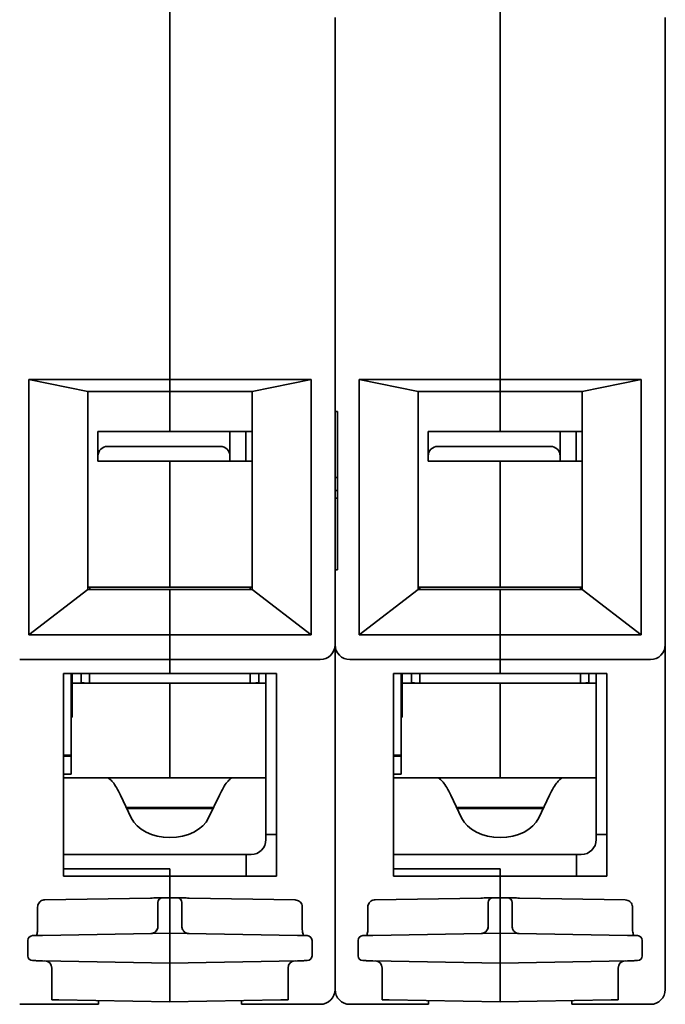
# Model space of a CAD drawing. Header units: millimetres. Extents: x 191 to 396, y 67 to 223.
# Tile 2 of 14: x 209 to 244, y 67 to 119. Entities that reach past the tile are written whole.
import ezdxf

# ---------------------------------------------------------------- set-up
doc = ezdxf.new("R2010")
doc.units = ezdxf.units.MM
doc.layers.add('Visible (ISO)', color=7, linetype='Continuous', lineweight=35)

msp = doc.modelspace()

# ---------------------------------------------------------------- linework, layer by layer
at = {"layer": 'Visible (ISO)'}
for p, q in [((217.341, 119.1), (217.341, 117.906)), ((217.341, 117.906), (217.341, 119.1)), ((234.816, 119.1), (234.816, 117.906)), ((234.816, 117.906), (234.816, 119.1)), ((226.078, 118.61), (226.078, 118.719)), ((226.078, 118.61), (226.078, 93.816)), ((243.554, 118.719), (243.554, 118.61)), ((243.554, 85.547), (243.554, 118.61)), ((217.341, 99.567), (217.341, 117.906)), ((217.341, 117.906), (217.341, 99.567)), ((234.816, 99.567), (234.816, 117.906)), ((234.816, 117.906), (234.816, 99.567)), ((209.873, 99.567), (209.873, 86.069)), ((209.873, 99.567), (217.341, 99.567)), ((212.997, 98.932), (209.873, 99.567)), ((217.341, 98.932), (217.341, 99.567)), ((224.808, 99.567), (217.341, 99.567)), ((217.341, 99.567), (217.341, 98.932)), ((224.808, 99.567), (221.684, 98.932)), ((224.808, 99.567), (224.808, 86.069)), ((227.348, 99.567), (227.348, 86.069)), ((227.348, 99.567), (234.816, 99.567)), ((230.473, 98.932), (227.348, 99.567)), ((234.816, 98.932), (234.816, 99.567)), ((242.284, 99.567), (234.816, 99.567)), ((234.816, 99.567), (234.816, 98.932)), ((242.284, 99.567), (239.159, 98.932)), ((242.284, 99.567), (242.284, 86.069)), ((212.997, 98.932), (217.341, 98.932)), ((212.997, 88.468), (212.997, 98.932)), ((221.684, 98.932), (217.341, 98.932)), ((217.341, 96.824), (217.341, 98.932)), ((221.684, 88.468), (221.684, 98.932)), ((230.473, 98.932), (234.816, 98.932)), ((230.473, 88.468), (230.473, 98.932)), ((239.159, 98.932), (234.816, 98.932)), ((234.816, 96.824), (234.816, 98.932)), ((239.159, 88.468), (239.159, 98.932)), ((226.078, 97.891), (226.205, 97.891)), ((226.205, 93.701), (226.205, 97.891)), ((214.039, 96.824), (213.531, 96.824)), ((213.531, 95.529), (213.531, 96.824)), ((214.039, 96.824), (220.008, 96.824)), ((220.516, 96.824), (220.008, 96.824)), ((221.362, 96.824), (220.516, 96.824)), ((220.516, 95.529), (220.516, 96.824)), ((221.633, 96.824), (221.362, 96.824)), ((221.362, 95.249), (221.362, 96.824)), ((231.514, 96.824), (231.006, 96.824)), ((231.006, 95.529), (231.006, 96.824)), ((231.514, 96.824), (237.483, 96.824)), ((237.991, 96.824), (237.483, 96.824)), ((238.837, 96.824), (237.991, 96.824)), ((237.991, 95.529), (237.991, 96.824)), ((239.109, 96.824), (238.837, 96.824)), ((238.837, 95.249), (238.837, 96.824)), ((220.008, 96.037), (214.039, 96.037)), ((237.483, 96.037), (231.514, 96.037)), ((213.531, 95.249), (213.531, 95.529)), ((220.516, 95.529), (220.516, 95.249)), ((231.006, 95.249), (231.006, 95.529)), ((237.991, 95.529), (237.991, 95.249)), ((220.516, 95.249), (213.531, 95.249)), ((217.341, 88.595), (217.341, 95.249)), ((221.362, 95.249), (220.516, 95.249)), ((221.633, 95.249), (221.362, 95.249)), ((237.991, 95.249), (231.006, 95.249)), ((234.816, 88.595), (234.816, 95.249)), ((238.837, 95.249), (237.991, 95.249)), ((239.109, 95.249), (238.837, 95.249)), ((226.078, 94.386), (226.205, 94.386)), ((226.078, 93.7), (226.078, 93.816)), ((226.205, 93.701), (226.078, 93.7)), ((226.078, 93.7), (226.078, 85.547)), ((226.078, 93.294), (226.205, 93.294)), ((226.205, 93.7), (226.205, 93.701)), ((226.205, 93.701), (226.205, 93.701)), ((226.205, 89.509), (226.205, 93.7)), ((226.205, 93.7), (226.205, 93.7)), ((226.205, 93.7), (226.205, 93.7)), ((226.205, 89.509), (226.078, 89.509)), ((226.078, 85.547), (226.078, 89.509)), ((213.094, 88.595), (212.997, 88.595)), ((221.588, 88.595), (213.094, 88.595)), ((213.094, 88.595), (213.094, 88.468)), ((221.684, 88.595), (221.588, 88.595)), ((221.588, 88.595), (221.588, 88.468)), ((230.569, 88.595), (230.473, 88.595)), ((239.063, 88.595), (230.569, 88.595)), ((230.569, 88.595), (230.569, 88.468)), ((239.159, 88.595), (239.063, 88.595)), ((239.063, 88.595), (239.063, 88.468)), ((212.997, 88.468), (209.873, 86.069)), ((212.997, 88.468), (217.341, 88.468)), ((217.341, 88.468), (217.341, 86.069)), ((221.684, 88.468), (217.341, 88.468)), ((217.341, 86.069), (217.341, 88.468)), ((224.808, 86.069), (221.684, 88.468)), ((230.473, 88.468), (227.348, 86.069)), ((230.473, 88.468), (234.816, 88.468)), ((234.816, 88.468), (234.816, 86.069)), ((239.159, 88.468), (234.816, 88.468)), ((234.816, 86.069), (234.816, 88.468)), ((242.284, 86.069), (239.159, 88.468)), ((217.341, 86.069), (209.873, 86.069)), ((217.341, 85.547), (217.341, 86.069)), ((217.341, 86.069), (224.808, 86.069)), ((217.341, 86.069), (217.341, 85.547)), ((234.816, 86.069), (227.348, 86.069)), ((234.816, 85.547), (234.816, 86.069)), ((234.816, 86.069), (242.284, 86.069)), ((234.816, 86.069), (234.816, 85.547)), ((217.341, 85.547), (217.341, 84.759)), ((217.341, 84.759), (217.341, 85.547)), ((226.078, 85.547), (226.078, 67.309)), ((226.078, 67.309), (226.078, 85.547)), ((234.816, 85.547), (234.816, 84.759)), ((234.816, 84.759), (234.816, 85.547)), ((243.554, 85.547), (243.554, 67.309)), ((217.341, 84.759), (209.391, 84.759)), ((217.341, 84.023), (217.341, 84.759)), ((217.341, 84.759), (225.291, 84.759)), ((217.341, 84.759), (217.341, 84.023)), ((234.816, 84.759), (226.866, 84.759)), ((234.816, 84.023), (234.816, 84.759)), ((234.816, 84.759), (242.766, 84.759)), ((234.816, 84.759), (234.816, 84.023)), ((217.341, 84.023), (211.702, 84.023)), ((211.702, 73.304), (211.702, 84.023)), ((212.108, 84.023), (212.108, 79.705)), ((212.159, 82.214), (212.159, 84.023)), ((212.642, 83.515), (212.642, 84.023)), ((213.086, 84.023), (213.086, 83.515)), ((217.341, 84.023), (222.98, 84.023)), ((221.595, 84.023), (221.595, 83.515)), ((222.04, 83.515), (222.04, 84.023)), ((222.421, 75.506), (222.421, 84.023)), ((222.98, 73.304), (222.98, 84.023)), ((234.816, 84.023), (229.177, 84.023)), ((229.177, 73.304), (229.177, 84.023)), ((229.584, 84.023), (229.584, 79.705)), ((229.634, 82.214), (229.634, 84.023)), ((230.117, 83.515), (230.117, 84.023)), ((230.561, 84.023), (230.561, 83.515)), ((234.816, 84.023), (240.455, 84.023)), ((239.07, 84.023), (239.07, 83.515)), ((239.515, 83.515), (239.515, 84.023)), ((239.896, 75.506), (239.896, 84.023)), ((240.455, 73.304), (240.455, 84.023)), ((217.341, 83.515), (212.159, 83.515)), ((222.421, 83.515), (217.341, 83.515)), ((217.341, 83.515), (217.341, 78.511)), ((234.816, 83.515), (229.634, 83.515)), ((239.896, 83.515), (234.816, 83.515)), ((234.816, 83.515), (234.816, 78.511)), ((212.159, 81.706), (212.159, 82.214)), ((229.634, 81.706), (229.634, 82.214)), ((212.159, 81.706), (212.108, 81.704)), ((229.634, 81.706), (229.584, 81.704)), ((211.702, 79.705), (212.108, 79.705)), ((212.108, 79.705), (212.108, 79.654)), ((229.177, 79.705), (229.584, 79.705)), ((229.584, 79.705), (229.584, 79.654)), ((211.702, 79.654), (212.108, 79.654)), ((212.108, 79.654), (212.108, 78.689)), ((229.177, 79.654), (229.584, 79.654)), ((229.584, 79.654), (229.584, 78.689)), ((212.108, 78.689), (211.702, 78.689)), ((229.584, 78.689), (229.177, 78.689)), ((211.702, 78.511), (213.976, 78.511)), ((213.976, 78.511), (214.173, 78.511)), ((214.173, 78.511), (220.508, 78.511)), ((220.508, 78.511), (220.705, 78.511)), ((220.705, 78.511), (222.421, 78.511)), ((229.177, 78.511), (231.452, 78.511)), ((231.452, 78.511), (231.648, 78.511)), ((231.648, 78.511), (237.983, 78.511)), ((237.983, 78.511), (238.18, 78.511)), ((238.18, 78.511), (239.896, 78.511)), ((214.723, 77.588), (215.294, 76.385)), ((219.959, 77.588), (219.388, 76.385)), ((232.198, 77.588), (232.769, 76.385)), ((237.434, 77.588), (236.863, 76.385)), ((219.649, 76.936), (215.032, 76.936)), ((215.055, 76.889), (215.055, 76.936)), ((215.056, 76.885), (219.625, 76.885)), ((237.124, 76.936), (232.507, 76.936)), ((232.53, 76.889), (232.53, 76.936)), ((232.532, 76.885), (237.1, 76.885)), ((222.421, 75.234), (222.421, 75.506)), ((222.421, 75.506), (222.98, 75.506)), ((239.896, 75.234), (239.896, 75.506)), ((239.896, 75.506), (240.455, 75.506)), ((211.702, 74.447), (220.262, 74.447)), ((220.262, 74.447), (221.379, 74.447)), ((221.379, 74.447), (221.379, 73.304)), ((221.633, 74.447), (221.379, 74.447)), ((229.177, 74.447), (237.737, 74.447)), ((237.737, 74.447), (238.855, 74.447)), ((238.855, 74.447), (238.855, 73.304)), ((239.109, 74.447), (238.855, 74.447)), ((211.702, 73.685), (217.341, 73.685)), ((217.341, 73.685), (217.341, 73.304)), ((229.177, 73.685), (234.816, 73.685)), ((234.816, 73.685), (234.816, 73.304)), ((217.341, 73.304), (211.702, 73.304)), ((217.341, 72.161), (217.341, 73.304)), ((217.341, 73.304), (222.98, 73.304)), ((217.341, 73.304), (217.341, 72.161)), ((234.816, 73.304), (229.177, 73.304)), ((234.816, 72.161), (234.816, 73.304)), ((234.816, 73.304), (240.455, 73.304)), ((234.816, 73.304), (234.816, 72.161)), ((210.72, 72.045), (216.32, 72.143)), ((216.955, 72.154), (217.341, 72.161)), ((217.341, 71.78), (217.341, 72.161)), ((217.341, 72.161), (217.726, 72.154)), ((223.961, 72.045), (218.361, 72.143)), ((228.196, 72.045), (233.796, 72.143)), ((234.431, 72.154), (234.816, 72.161)), ((234.816, 71.78), (234.816, 72.161)), ((234.816, 72.161), (235.201, 72.154)), ((241.436, 72.045), (235.836, 72.143)), ((210.338, 70.544), (210.338, 71.664)), ((216.706, 71.773), (216.706, 70.645)), ((217.341, 70.281), (217.341, 71.78)), ((217.976, 71.773), (217.976, 70.645)), ((224.344, 70.544), (224.344, 71.664)), ((227.813, 70.544), (227.813, 71.664)), ((234.181, 71.773), (234.181, 70.645)), ((234.816, 70.281), (234.816, 71.78)), ((235.451, 71.773), (235.451, 70.645)), ((241.819, 70.544), (241.819, 71.664)), ((224.344, 70.544), (224.344, 70.544)), ((241.819, 70.544), (241.819, 70.544)), ((209.822, 69.087), (209.822, 69.9)), ((217.341, 70.281), (210.596, 70.163)), ((224.086, 70.163), (217.341, 70.281)), ((217.341, 70.027), (217.341, 70.281)), ((217.341, 68.96), (217.341, 70.027)), ((224.859, 69.9), (224.859, 69.087)), ((227.298, 69.087), (227.298, 69.9)), ((234.816, 70.281), (228.071, 70.163)), ((241.561, 70.163), (234.816, 70.281)), ((234.816, 70.027), (234.816, 70.281)), ((234.816, 68.96), (234.816, 70.027)), ((242.334, 69.9), (242.334, 69.087)), ((210.596, 68.824), (217.341, 68.706)), ((217.341, 68.96), (217.341, 68.706)), ((217.341, 68.706), (224.086, 68.824)), ((228.071, 68.824), (234.816, 68.706)), ((234.816, 68.96), (234.816, 68.706)), ((234.816, 68.706), (241.561, 68.824)), ((211.092, 66.758), (211.092, 68.441)), ((217.341, 68.706), (217.341, 68.325)), ((217.341, 68.325), (217.341, 66.649)), ((223.589, 68.441), (223.589, 66.758)), ((228.568, 66.758), (228.568, 68.441)), ((234.816, 68.706), (234.816, 68.325)), ((234.816, 68.325), (234.816, 66.649)), ((241.064, 68.441), (241.064, 66.758)), ((211.092, 66.758), (211.467, 66.752)), ((217.341, 66.649), (211.467, 66.752)), ((213.556, 66.522), (213.556, 66.715)), ((223.215, 66.752), (217.341, 66.649)), ((221.125, 66.715), (221.125, 66.522)), ((223.215, 66.752), (223.589, 66.758)), ((228.568, 66.758), (228.942, 66.752)), ((234.816, 66.649), (228.942, 66.752)), ((231.031, 66.522), (231.031, 66.715)), ((240.69, 66.752), (234.816, 66.649)), ((238.601, 66.715), (238.601, 66.522)), ((240.69, 66.752), (241.064, 66.758)), ((213.556, 66.522), (209.391, 66.522)), ((221.125, 66.522), (225.291, 66.522)), ((231.031, 66.522), (226.866, 66.522)), ((238.601, 66.522), (242.766, 66.522))]:
    msp.add_line(p, q, dxfattribs=at)
for centre, radius, start, end in [((221.633, 94.462), 2.362, 88.7677, 90), ((239.109, 94.462), 2.362, 88.7677, 90), ((214.039, 95.529), 0.508, 90, 180), ((220.008, 95.529), 0.508, 0, 90), ((231.514, 95.529), 0.508, 90, 180), ((237.483, 95.529), 0.508, 0, 90), ((221.633, 94.462), 0.787, 86.3009, 90), ((239.109, 94.462), 0.787, 86.3009, 90), ((225.291, 85.547), 0.787, 270, 0), ((226.866, 85.547), 0.787, 180, 270), ((242.766, 85.547), 0.787, 270, 0), ((212.959, 85.293), 1.778, 259.7134, 270), ((221.722, 85.293), 1.778, 270, 280.2866), ((230.434, 85.293), 1.778, 259.7134, 270), ((239.197, 85.293), 1.778, 270, 280.2866), ((221.633, 75.234), 0.787, 270, 0), ((239.109, 75.234), 0.787, 270, 0), ((216.96, 71.9), 0.254, 91, 179.9982), ((217.722, 71.9), 0.254, 0.0023, 88.9927), ((234.435, 71.9), 0.254, 91, 179.9982), ((235.197, 71.9), 0.254, 0.0023, 88.9927), ((210.076, 69.9), 0.254, 91, 180), ((224.605, 69.9), 0.254, 359.9999, 88.9955), ((227.552, 69.9), 0.254, 91, 180), ((242.08, 69.9), 0.254, 359.9999, 88.9955), ((210.076, 69.087), 0.254, 179.9999, 268.9955), ((210.711, 68.441), 0.381, 0, 89.0026), ((223.97, 68.441), 0.381, 91, 180), ((224.605, 69.087), 0.254, 271, 0), ((227.552, 69.087), 0.254, 179.9999, 268.9955), ((228.187, 68.441), 0.381, 0, 89.0026), ((241.445, 68.441), 0.381, 91, 180), ((242.08, 69.087), 0.254, 271, 0), ((225.291, 67.309), 0.787, 270, 0), ((226.866, 67.309), 0.787, 180, 270), ((242.766, 67.309), 0.787, 270, 0)]:
    msp.add_arc(centre, radius, start, end, dxfattribs=at)
for centre, major_axis, ratio, start_param, end_param in [((217.341, 76.87), (-2.159, 0), 0.707107, 0.323498, 2.818094), ((234.816, 76.87), (-2.159, 0), 0.707107, 0.323498, 2.818094), ((220.694, 69.969), (0.254, 0), 0.999853, 1.532349, 1.532496), ((224.321, 70.54), (0.011, -0.381), 0.605895, 6.255031, 6.255175), ((238.169, 69.969), (0.254, 0), 0.999853, 1.532334, 1.532482), ((241.796, 70.54), (0.011, -0.381), 0.605895, 6.255031, 6.255175)]:
    msp.add_ellipse(centre, major_axis=major_axis, ratio=ratio, start_param=start_param, end_param=end_param, dxfattribs=at)
for points, knots in [([(213.976, 78.511), (214.025, 78.511), (214.077, 78.491), (214.134, 78.452), (214.191, 78.413), (214.252, 78.353), (214.316, 78.275), (214.38, 78.197), (214.447, 78.099), (214.515, 77.984), (214.583, 77.869), (214.652, 77.736), (214.723, 77.588)], [0, 0, 0, 0, 0.25, 0.25, 0.25, 0.5, 0.5, 0.5, 0.75, 0.75, 0.75, 1, 1, 1, 1]), ([(220.705, 78.511), (220.657, 78.511), (220.604, 78.491), (220.548, 78.452), (220.491, 78.413), (220.43, 78.353), (220.366, 78.275), (220.302, 78.197), (220.235, 78.099), (220.167, 77.984), (220.099, 77.869), (220.029, 77.736), (219.959, 77.588)], [0, 0, 0, 0, 0.25, 0.25, 0.25, 0.5, 0.5, 0.5, 0.75, 0.75, 0.75, 1, 1, 1, 1]), ([(231.452, 78.511), (231.5, 78.511), (231.552, 78.491), (231.609, 78.452), (231.666, 78.413), (231.727, 78.353), (231.791, 78.275), (231.855, 78.197), (231.922, 78.099), (231.99, 77.984), (232.058, 77.869), (232.127, 77.736), (232.198, 77.588)], [0, 0, 0, 0, 0.25, 0.25, 0.25, 0.5, 0.5, 0.5, 0.75, 0.75, 0.75, 1, 1, 1, 1]), ([(238.18, 78.511), (238.132, 78.511), (238.08, 78.491), (238.023, 78.452), (237.966, 78.413), (237.905, 78.353), (237.841, 78.275), (237.777, 78.197), (237.71, 78.099), (237.642, 77.984), (237.574, 77.869), (237.505, 77.736), (237.434, 77.588)], [0, 0, 0, 0, 0.25, 0.25, 0.25, 0.5, 0.5, 0.5, 0.75, 0.75, 0.75, 1, 1, 1, 1]), ([(210.338, 71.664), (210.338, 71.705), (210.345, 71.746), (210.371, 71.822), (210.39, 71.858), (210.438, 71.922), (210.467, 71.951), (210.534, 71.997), (210.571, 72.016), (210.646, 72.039), (210.683, 72.045), (210.72, 72.045)], [0, 0, 0, 0, 0.01224026, 0.01224026, 0.02413454, 0.02413454, 0.03619018, 0.03619018, 0.048472, 0.048472, 0.05959729, 0.05959729, 0.05959729, 0.05959729]), ([(216.706, 71.9), (216.706, 71.9), (216.706, 71.9), (216.706, 71.899), (216.706, 71.898), (216.706, 71.897), (216.706, 71.894), (216.706, 71.892), (216.706, 71.89), (216.706, 71.888), (216.706, 71.884), (216.706, 71.88), (216.706, 71.876), (216.706, 71.872), (216.706, 71.868), (216.706, 71.864), (216.706, 71.859), (216.706, 71.853), (216.706, 71.848), (216.706, 71.842), (216.706, 71.836), (216.706, 71.83), (216.706, 71.824), (216.706, 71.818), (216.706, 71.812), (216.706, 71.805), (216.706, 71.798), (216.706, 71.79), (216.706, 71.785), (216.706, 71.779), (216.706, 71.773)], [0.0000002, 0.0000002, 0.0000002, 0.0000002, 0.0728022, 0.0728022, 0.0728022, 0.2, 0.2, 0.2, 0.2845846, 0.2845846, 0.2845846, 0.4, 0.4, 0.4, 0.4942789, 0.4942789, 0.4942789, 0.6, 0.6, 0.6, 0.703892, 0.703892, 0.703892, 0.8, 0.8, 0.8, 0.9157776, 0.9157776, 0.9157776, 1, 1, 1, 1]), ([(217.976, 71.9), (217.976, 71.9), (217.976, 71.9), (217.976, 71.899), (217.976, 71.898), (217.976, 71.896), (217.976, 71.894), (217.976, 71.892), (217.976, 71.889), (217.976, 71.886), (217.976, 71.883), (217.976, 71.88), (217.976, 71.876), (217.976, 71.871), (217.976, 71.865), (217.976, 71.859), (217.976, 71.855), (217.976, 71.852), (217.976, 71.848), (217.976, 71.84), (217.976, 71.831), (217.976, 71.822), (217.976, 71.819), (217.976, 71.816), (217.976, 71.812), (217.976, 71.802), (217.976, 71.791), (217.976, 71.78), (217.976, 71.778), (217.976, 71.775), (217.976, 71.773)], [0.0000003, 0.0000003, 0.0000003, 0.0000003, 0.0883415, 0.0883415, 0.0883415, 0.2, 0.2, 0.2, 0.3093233, 0.3093233, 0.3093233, 0.4, 0.4, 0.4, 0.5280785, 0.5280785, 0.5280785, 0.6, 0.6, 0.6, 0.7467927, 0.7467927, 0.7467927, 0.8, 0.8, 0.8, 0.9669066, 0.9669066, 0.9669066, 1, 1, 1, 1]), ([(223.961, 72.045), (224.004, 72.045), (224.048, 72.037), (224.128, 72.008), (224.166, 71.987), (224.232, 71.935), (224.26, 71.903), (224.305, 71.834), (224.322, 71.796), (224.34, 71.726), (224.344, 71.695), (224.344, 71.664)], [0, 0, 0, 0, 0.01295746, 0.01295746, 0.0255902, 0.0255902, 0.03808064, 0.03808064, 0.05031023, 0.05031023, 0.05959146, 0.05959146, 0.05959146, 0.05959146]), ([(227.813, 71.664), (227.813, 71.705), (227.82, 71.746), (227.846, 71.822), (227.865, 71.858), (227.913, 71.922), (227.943, 71.951), (228.009, 71.997), (228.047, 72.016), (228.121, 72.039), (228.159, 72.045), (228.196, 72.045)], [0, 0, 0, 0, 0.01224026, 0.01224026, 0.02413454, 0.02413454, 0.03619018, 0.03619018, 0.048472, 0.048472, 0.05959729, 0.05959729, 0.05959729, 0.05959729]), ([(234.181, 71.9), (234.181, 71.9), (234.181, 71.9), (234.181, 71.899), (234.181, 71.898), (234.181, 71.897), (234.181, 71.894), (234.181, 71.892), (234.181, 71.89), (234.181, 71.888), (234.181, 71.884), (234.181, 71.88), (234.181, 71.876), (234.181, 71.872), (234.181, 71.868), (234.181, 71.864), (234.181, 71.859), (234.181, 71.853), (234.181, 71.848), (234.181, 71.842), (234.181, 71.836), (234.181, 71.83), (234.181, 71.824), (234.181, 71.818), (234.181, 71.812), (234.181, 71.805), (234.181, 71.798), (234.181, 71.79), (234.181, 71.785), (234.181, 71.779), (234.181, 71.773)], [0.0000002, 0.0000002, 0.0000002, 0.0000002, 0.0728022, 0.0728022, 0.0728022, 0.2, 0.2, 0.2, 0.2845846, 0.2845846, 0.2845846, 0.4, 0.4, 0.4, 0.4942789, 0.4942789, 0.4942789, 0.6, 0.6, 0.6, 0.703892, 0.703892, 0.703892, 0.8, 0.8, 0.8, 0.9157776, 0.9157776, 0.9157776, 1, 1, 1, 1]), ([(235.451, 71.9), (235.451, 71.9), (235.451, 71.9), (235.451, 71.899), (235.451, 71.898), (235.451, 71.896), (235.451, 71.894), (235.451, 71.892), (235.451, 71.889), (235.451, 71.886), (235.451, 71.883), (235.451, 71.88), (235.451, 71.876), (235.451, 71.871), (235.451, 71.865), (235.451, 71.859), (235.451, 71.855), (235.451, 71.852), (235.451, 71.848), (235.451, 71.84), (235.451, 71.831), (235.451, 71.822), (235.451, 71.819), (235.451, 71.816), (235.451, 71.812), (235.451, 71.802), (235.451, 71.791), (235.451, 71.78), (235.451, 71.778), (235.451, 71.775), (235.451, 71.773)], [0.0000003, 0.0000003, 0.0000003, 0.0000003, 0.0883415, 0.0883415, 0.0883415, 0.2, 0.2, 0.2, 0.3093233, 0.3093233, 0.3093233, 0.4, 0.4, 0.4, 0.5280785, 0.5280785, 0.5280785, 0.6, 0.6, 0.6, 0.7467927, 0.7467927, 0.7467927, 0.8, 0.8, 0.8, 0.9669066, 0.9669066, 0.9669066, 1, 1, 1, 1]), ([(241.436, 72.045), (241.48, 72.045), (241.523, 72.037), (241.603, 72.008), (241.641, 71.987), (241.707, 71.935), (241.736, 71.903), (241.78, 71.834), (241.797, 71.796), (241.815, 71.726), (241.819, 71.695), (241.819, 71.664)], [0, 0, 0, 0, 0.01295746, 0.01295746, 0.0255902, 0.0255902, 0.03808064, 0.03808064, 0.05031023, 0.05031023, 0.05959146, 0.05959146, 0.05959146, 0.05959146]), ([(210.276, 70.158), (210.28, 70.166), (210.284, 70.175), (210.295, 70.208), (210.303, 70.234), (210.317, 70.298), (210.323, 70.337), (210.333, 70.42), (210.337, 70.467), (210.338, 70.524), (210.338, 70.534), (210.338, 70.544)], [0.04436625, 0.04436625, 0.04436625, 0.04436625, 0.04984509, 0.04984509, 0.06151717, 0.06151717, 0.07465773, 0.07465773, 0.08857522, 0.08857522, 0.09172098, 0.09172098, 0.09172098, 0.09172098]), ([(216.706, 70.645), (216.706, 70.612), (216.701, 70.579), (216.693, 70.547), (216.692, 70.543), (216.691, 70.538), (216.689, 70.534), (216.681, 70.507), (216.67, 70.481), (216.656, 70.456), (216.651, 70.448), (216.647, 70.441), (216.642, 70.433), (216.629, 70.413), (216.613, 70.395), (216.596, 70.377), (216.587, 70.368), (216.577, 70.359), (216.567, 70.351), (216.552, 70.338), (216.536, 70.327), (216.519, 70.317), (216.504, 70.308), (216.488, 70.3), (216.472, 70.293), (216.458, 70.287), (216.443, 70.282), (216.429, 70.278), (216.407, 70.272), (216.385, 70.268), (216.363, 70.266), (216.353, 70.264), (216.342, 70.264), (216.332, 70.264)], [0.0000123, 0.0000123, 0.0000123, 0.0000123, 0.1666667, 0.1666667, 0.1666667, 0.1890165, 0.1890165, 0.1890165, 0.3333333, 0.3333333, 0.3333333, 0.3781144, 0.3781144, 0.3781144, 0.5, 0.5, 0.5, 0.5673166, 0.5673166, 0.5673166, 0.6666667, 0.6666667, 0.6666667, 0.7562192, 0.7562192, 0.7562192, 0.8333333, 0.8333333, 0.8333333, 0.9457963, 0.9457963, 0.9457963, 1, 1, 1, 1]), ([(216.577, 70.359), (216.608, 70.386), (216.634, 70.419), (216.675, 70.489), (216.69, 70.528), (216.703, 70.593), (216.706, 70.619), (216.706, 70.645)], [0, 0, 0, 0, 0.01233736, 0.01233736, 0.0244661, 0.0244661, 0.03217757, 0.03217757, 0.03217757, 0.03217757]), ([(224.344, 70.544), (224.344, 70.497), (224.346, 70.448), (224.355, 70.358), (224.361, 70.315), (224.377, 70.241), (224.387, 70.208), (224.399, 70.173), (224.402, 70.165), (224.405, 70.158)], [0, 0, 0, 0, 0.01438349, 0.01438349, 0.02850137, 0.02850137, 0.04248986, 0.04248986, 0.04730052, 0.04730052, 0.04730052, 0.04730052]), ([(227.752, 70.158), (227.755, 70.166), (227.759, 70.175), (227.77, 70.208), (227.778, 70.234), (227.792, 70.298), (227.799, 70.337), (227.809, 70.42), (227.812, 70.467), (227.813, 70.524), (227.813, 70.534), (227.813, 70.544)], [0.04436625, 0.04436625, 0.04436625, 0.04436625, 0.04984509, 0.04984509, 0.06151717, 0.06151717, 0.07465773, 0.07465773, 0.08857522, 0.08857522, 0.09172098, 0.09172098, 0.09172098, 0.09172098]), ([(234.181, 70.645), (234.181, 70.612), (234.177, 70.579), (234.168, 70.547), (234.167, 70.543), (234.166, 70.538), (234.165, 70.534), (234.156, 70.507), (234.145, 70.481), (234.131, 70.456), (234.127, 70.448), (234.122, 70.441), (234.117, 70.433), (234.104, 70.413), (234.089, 70.395), (234.072, 70.377), (234.062, 70.368), (234.053, 70.359), (234.042, 70.351), (234.027, 70.338), (234.011, 70.327), (233.994, 70.317), (233.979, 70.308), (233.963, 70.3), (233.947, 70.293), (233.933, 70.287), (233.919, 70.282), (233.904, 70.278), (233.883, 70.272), (233.861, 70.268), (233.839, 70.266), (233.828, 70.264), (233.817, 70.264), (233.807, 70.264)], [0.0000123, 0.0000123, 0.0000123, 0.0000123, 0.1666667, 0.1666667, 0.1666667, 0.1890165, 0.1890165, 0.1890165, 0.3333333, 0.3333333, 0.3333333, 0.3781144, 0.3781144, 0.3781144, 0.5, 0.5, 0.5, 0.5673166, 0.5673166, 0.5673166, 0.6666667, 0.6666667, 0.6666667, 0.7562192, 0.7562192, 0.7562192, 0.8333333, 0.8333333, 0.8333333, 0.9457963, 0.9457963, 0.9457963, 1, 1, 1, 1]), ([(234.052, 70.359), (234.083, 70.386), (234.11, 70.419), (234.15, 70.489), (234.165, 70.528), (234.178, 70.593), (234.181, 70.619), (234.181, 70.645)], [0, 0, 0, 0, 0.01233736, 0.01233736, 0.0244661, 0.0244661, 0.03217757, 0.03217757, 0.03217757, 0.03217757]), ([(241.819, 70.544), (241.819, 70.497), (241.821, 70.448), (241.83, 70.358), (241.837, 70.315), (241.852, 70.241), (241.862, 70.208), (241.874, 70.173), (241.877, 70.165), (241.88, 70.158)], [0, 0, 0, 0, 0.01438349, 0.01438349, 0.02850137, 0.02850137, 0.04248986, 0.04248986, 0.04730052, 0.04730052, 0.04730052, 0.04730052]), ([(210.596, 70.163), (210.56, 70.163), (210.526, 70.162), (210.492, 70.162), (210.481, 70.161), (210.471, 70.161), (210.461, 70.161), (210.421, 70.16), (210.383, 70.16), (210.347, 70.159), (210.342, 70.159), (210.338, 70.159), (210.334, 70.159), (210.294, 70.158), (210.257, 70.158), (210.225, 70.157), (210.193, 70.156), (210.164, 70.156), (210.142, 70.156), (210.138, 70.156), (210.135, 70.155), (210.132, 70.155), (210.114, 70.155), (210.1, 70.155), (210.09, 70.155), (210.086, 70.155), (210.084, 70.155), (210.081, 70.155), (210.075, 70.154), (210.072, 70.154), (210.072, 70.154)], [0, 0, 0, 0, 0.127174, 0.127174, 0.127174, 0.166667, 0.166667, 0.166667, 0.315312, 0.315312, 0.315312, 0.333333, 0.333333, 0.333333, 0.5, 0.5, 0.5, 0.666667, 0.666667, 0.666667, 0.690149, 0.690149, 0.690149, 0.833333, 0.833333, 0.833333, 0.878418, 0.878418, 0.878418, 1, 1, 1, 1]), ([(224.61, 70.154), (224.61, 70.154), (224.606, 70.154), (224.6, 70.155), (224.598, 70.155), (224.595, 70.155), (224.592, 70.155), (224.582, 70.155), (224.568, 70.155), (224.549, 70.155), (224.546, 70.155), (224.543, 70.156), (224.54, 70.156), (224.517, 70.156), (224.49, 70.156), (224.458, 70.157), (224.426, 70.158), (224.388, 70.158), (224.348, 70.159), (224.344, 70.159), (224.339, 70.159), (224.335, 70.159), (224.299, 70.16), (224.26, 70.16), (224.221, 70.161), (224.211, 70.161), (224.2, 70.161), (224.19, 70.162), (224.156, 70.162), (224.121, 70.163), (224.086, 70.163)], [0, 0, 0, 0, 0.1215823, 0.1215823, 0.1215823, 0.1666667, 0.1666667, 0.1666667, 0.309851, 0.309851, 0.309851, 0.3333333, 0.3333333, 0.3333333, 0.4972852, 0.4972852, 0.4972852, 0.6666667, 0.6666667, 0.6666667, 0.6846879, 0.6846879, 0.6846879, 0.8333333, 0.8333333, 0.8333333, 0.8728261, 0.8728261, 0.8728261, 1, 1, 1, 1]), ([(228.071, 70.163), (228.036, 70.163), (228.001, 70.162), (227.967, 70.162), (227.957, 70.161), (227.946, 70.161), (227.936, 70.161), (227.896, 70.16), (227.858, 70.16), (227.822, 70.159), (227.817, 70.159), (227.813, 70.159), (227.809, 70.159), (227.769, 70.158), (227.732, 70.158), (227.7, 70.157), (227.668, 70.156), (227.64, 70.156), (227.617, 70.156), (227.614, 70.156), (227.61, 70.155), (227.607, 70.155), (227.589, 70.155), (227.575, 70.155), (227.565, 70.155), (227.562, 70.155), (227.559, 70.155), (227.557, 70.155), (227.55, 70.154), (227.547, 70.154), (227.547, 70.154)], [0, 0, 0, 0, 0.127174, 0.127174, 0.127174, 0.166667, 0.166667, 0.166667, 0.315312, 0.315312, 0.315312, 0.333333, 0.333333, 0.333333, 0.5, 0.5, 0.5, 0.666667, 0.666667, 0.666667, 0.690149, 0.690149, 0.690149, 0.833333, 0.833333, 0.833333, 0.878418, 0.878418, 0.878418, 1, 1, 1, 1]), ([(242.085, 70.154), (242.085, 70.154), (242.082, 70.154), (242.075, 70.155), (242.073, 70.155), (242.07, 70.155), (242.067, 70.155), (242.057, 70.155), (242.043, 70.155), (242.024, 70.155), (242.021, 70.155), (242.018, 70.156), (242.015, 70.156), (241.993, 70.156), (241.965, 70.156), (241.933, 70.157), (241.901, 70.158), (241.864, 70.158), (241.823, 70.159), (241.819, 70.159), (241.814, 70.159), (241.81, 70.159), (241.774, 70.16), (241.735, 70.16), (241.696, 70.161), (241.686, 70.161), (241.675, 70.161), (241.665, 70.162), (241.631, 70.162), (241.596, 70.163), (241.561, 70.163)], [0, 0, 0, 0, 0.1215823, 0.1215823, 0.1215823, 0.1666667, 0.1666667, 0.1666667, 0.309851, 0.309851, 0.309851, 0.3333333, 0.3333333, 0.3333333, 0.4972852, 0.4972852, 0.4972852, 0.6666667, 0.6666667, 0.6666667, 0.6846879, 0.6846879, 0.6846879, 0.8333333, 0.8333333, 0.8333333, 0.8728261, 0.8728261, 0.8728261, 1, 1, 1, 1]), ([(210.072, 68.833), (210.072, 68.833), (210.075, 68.833), (210.081, 68.833), (210.084, 68.833), (210.086, 68.833), (210.09, 68.833), (210.1, 68.833), (210.114, 68.833), (210.132, 68.832), (210.135, 68.832), (210.138, 68.832), (210.142, 68.832), (210.164, 68.832), (210.192, 68.831), (210.223, 68.831), (210.256, 68.83), (210.293, 68.829), (210.334, 68.829), (210.338, 68.829), (210.342, 68.829), (210.347, 68.829), (210.383, 68.828), (210.421, 68.827), (210.461, 68.827), (210.471, 68.826), (210.481, 68.826), (210.492, 68.826), (210.526, 68.825), (210.56, 68.825), (210.596, 68.824)], [0, 0, 0, 0, 0.1215823, 0.1215823, 0.1215823, 0.1666667, 0.1666667, 0.1666667, 0.309851, 0.309851, 0.309851, 0.3333333, 0.3333333, 0.3333333, 0.4972852, 0.4972852, 0.4972852, 0.6666667, 0.6666667, 0.6666667, 0.6846879, 0.6846879, 0.6846879, 0.8333333, 0.8333333, 0.8333333, 0.8728261, 0.8728261, 0.8728261, 1, 1, 1, 1]), ([(224.086, 68.824), (224.121, 68.825), (224.156, 68.825), (224.19, 68.826), (224.2, 68.826), (224.211, 68.826), (224.221, 68.827), (224.26, 68.827), (224.299, 68.828), (224.335, 68.829), (224.339, 68.829), (224.344, 68.829), (224.348, 68.829), (224.388, 68.829), (224.424, 68.83), (224.457, 68.831), (224.489, 68.831), (224.517, 68.832), (224.54, 68.832), (224.543, 68.832), (224.546, 68.832), (224.549, 68.832), (224.568, 68.833), (224.582, 68.833), (224.592, 68.833), (224.595, 68.833), (224.598, 68.833), (224.6, 68.833), (224.606, 68.833), (224.61, 68.833), (224.61, 68.833)], [0, 0, 0, 0, 0.127174, 0.127174, 0.127174, 0.166667, 0.166667, 0.166667, 0.315312, 0.315312, 0.315312, 0.333333, 0.333333, 0.333333, 0.5, 0.5, 0.5, 0.666667, 0.666667, 0.666667, 0.690149, 0.690149, 0.690149, 0.833333, 0.833333, 0.833333, 0.878418, 0.878418, 0.878418, 1, 1, 1, 1]), ([(227.547, 68.833), (227.547, 68.833), (227.55, 68.833), (227.557, 68.833), (227.559, 68.833), (227.562, 68.833), (227.565, 68.833), (227.575, 68.833), (227.589, 68.833), (227.607, 68.832), (227.61, 68.832), (227.614, 68.832), (227.617, 68.832), (227.639, 68.832), (227.667, 68.831), (227.698, 68.831), (227.731, 68.83), (227.768, 68.829), (227.809, 68.829), (227.813, 68.829), (227.817, 68.829), (227.822, 68.829), (227.858, 68.828), (227.896, 68.827), (227.936, 68.827), (227.946, 68.826), (227.957, 68.826), (227.967, 68.826), (228.001, 68.825), (228.036, 68.825), (228.071, 68.824)], [0, 0, 0, 0, 0.1215823, 0.1215823, 0.1215823, 0.1666667, 0.1666667, 0.1666667, 0.309851, 0.309851, 0.309851, 0.3333333, 0.3333333, 0.3333333, 0.4972852, 0.4972852, 0.4972852, 0.6666667, 0.6666667, 0.6666667, 0.6846879, 0.6846879, 0.6846879, 0.8333333, 0.8333333, 0.8333333, 0.8728261, 0.8728261, 0.8728261, 1, 1, 1, 1]), ([(241.561, 68.824), (241.596, 68.825), (241.631, 68.825), (241.665, 68.826), (241.675, 68.826), (241.686, 68.826), (241.696, 68.827), (241.735, 68.827), (241.774, 68.828), (241.81, 68.829), (241.814, 68.829), (241.819, 68.829), (241.823, 68.829), (241.863, 68.829), (241.9, 68.83), (241.932, 68.831), (241.964, 68.831), (241.992, 68.832), (242.015, 68.832), (242.018, 68.832), (242.021, 68.832), (242.024, 68.832), (242.043, 68.833), (242.057, 68.833), (242.067, 68.833), (242.07, 68.833), (242.073, 68.833), (242.075, 68.833), (242.082, 68.833), (242.085, 68.833), (242.085, 68.833)], [0, 0, 0, 0, 0.127174, 0.127174, 0.127174, 0.166667, 0.166667, 0.166667, 0.315312, 0.315312, 0.315312, 0.333333, 0.333333, 0.333333, 0.5, 0.5, 0.5, 0.666667, 0.666667, 0.666667, 0.690149, 0.690149, 0.690149, 0.833333, 0.833333, 0.833333, 0.878418, 0.878418, 0.878418, 1, 1, 1, 1])]:
    msp.add_open_spline(points, degree=3, knots=knots, dxfattribs=at)
for points in [[(216.32, 72.143), (216.377, 72.144), (216.487, 72.146), (216.642, 72.149), (216.775, 72.151), (216.877, 72.153), (216.941, 72.154), (216.955, 72.154), (216.955, 72.154)], [(218.361, 72.143), (218.305, 72.144), (218.196, 72.146), (218.04, 72.149), (217.907, 72.151), (217.805, 72.153), (217.741, 72.154), (217.726, 72.154), (217.726, 72.154)], [(233.796, 72.143), (233.852, 72.144), (233.962, 72.146), (234.117, 72.149), (234.25, 72.151), (234.352, 72.153), (234.416, 72.154), (234.431, 72.154), (234.431, 72.154)], [(235.836, 72.143), (235.78, 72.144), (235.671, 72.146), (235.515, 72.149), (235.382, 72.151), (235.28, 72.153), (235.216, 72.154), (235.201, 72.154), (235.201, 72.154)], [(216.429, 70.278), (216.462, 70.287), (216.494, 70.301), (216.523, 70.319)], [(217.976, 70.645), (217.976, 70.616), (217.982, 70.56), (218.01, 70.48), (218.055, 70.407), (218.114, 70.347), (218.186, 70.301), (218.266, 70.271), (218.322, 70.264), (218.35, 70.264)], [(217.978, 70.601), (217.982, 70.572), (217.988, 70.543), (217.998, 70.515)], [(218.02, 70.467), (218.029, 70.449), (218.04, 70.432), (218.052, 70.416)], [(233.904, 70.278), (233.937, 70.287), (233.969, 70.301), (233.998, 70.319)], [(235.451, 70.645), (235.451, 70.616), (235.457, 70.56), (235.485, 70.48), (235.53, 70.407), (235.589, 70.347), (235.661, 70.301), (235.741, 70.271), (235.797, 70.264), (235.825, 70.264)], [(235.453, 70.601), (235.457, 70.572), (235.464, 70.543), (235.474, 70.515)], [(235.495, 70.467), (235.504, 70.449), (235.515, 70.432), (235.527, 70.416)], [(210.356, 70.159), (210.356, 70.159), (210.355, 70.159), (210.354, 70.159)], [(210.356, 70.159), (210.356, 70.159), (210.356, 70.159), (210.356, 70.159)], [(218.177, 70.309), (218.205, 70.294), (218.235, 70.282), (218.266, 70.274)], [(227.832, 70.159), (227.831, 70.159), (227.83, 70.159), (227.83, 70.159)], [(227.832, 70.159), (227.832, 70.159), (227.832, 70.159), (227.832, 70.159)], [(235.652, 70.309), (235.68, 70.294), (235.711, 70.282), (235.742, 70.274)]]:
    msp.add_open_spline(points, degree=3, dxfattribs=at)

doc.saveas('drawing.dxf')
